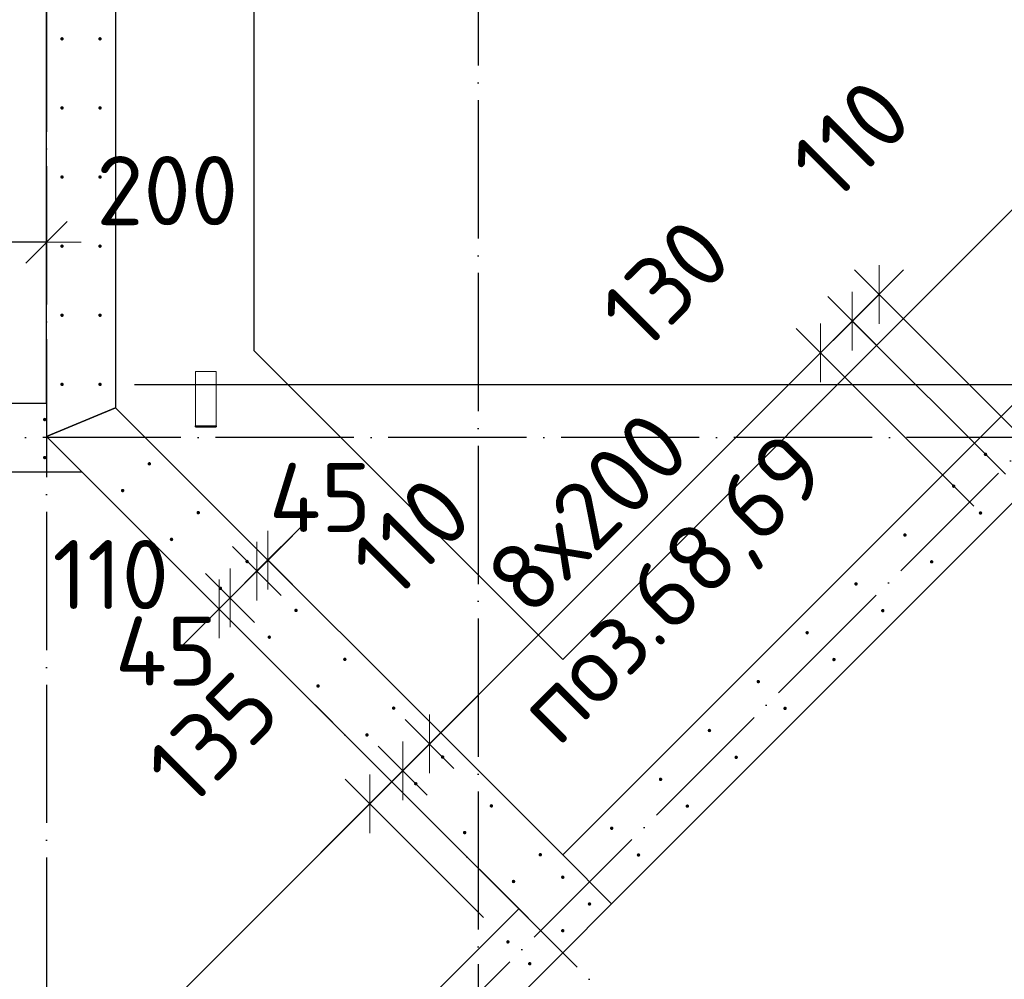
# Model space of a CAD drawing. Header units: millimetres. Extents: x 76517 to 124446, y -73423 to -21861.
# Tile 58 of 117: x 93823 to 96672, y -49768 to -46991. Entities that reach past the tile are written whole.
import ezdxf

# ---------------------------------------------------------------- set-up
doc = ezdxf.new("R2010")
doc.units = ezdxf.units.MM
doc.header["$PDMODE"] = 65
for name, pattern in [('______11', [500, 400, -50, 0, -50]), ('______2', [270, 200, -70]), ('______5', [1100, 800, -100, 100, -100])]:
    doc.linetypes.add(name, pattern=pattern)
for name, color, linetype, lineweight in [('Standard', 7, 'Continuous', 25), ('Арм.стержн. Выпуски', 180, 'Continuous', 35), ('Размерная линия_ общее_1', 7, 'Continuous', 13), ('Стальная конструкция_ общее', 7, 'Continuous', 25), ('Стена_ общее', 7, 'Continuous', 35), ('Фундамент_ общее', 7, 'Continuous', 35)]:
    doc.layers.add(name, color=color, linetype=linetype, lineweight=lineweight)
doc.layers.add('Осевая линия_ общее', color=7, linetype='______5', lineweight=13, true_color=0xa0a0a0)
doc.styles.add('ISOCPEUR', font='ISOCPEUR')
doc.dimstyles.new('DIMSTYLE_10', dxfattribs={"dimtxt": 200, "dimasz": 200, "dimexe": 0, "dimexo": 0, "dimgap": 100, "dimtad": 2, "dimdec": 0, "dimrnd": 5, "dimzin": 12, "dimdsep": 46, "dimtxsty": 'ISOCPEUR', "dimblk1": 'ALL_ML_STRICH', "dimblk2": 'ALL_ML_STRICH', "dimsah": 1, "dimcen": 0, "dimclrd": 7, "dimclre": 256, "dimclrt": 7, "dimadec": 0, "dimazin": 0, "dimtfac": 1, "dimtdec": 0, "dimtix": 1, "dimtmove": 2, "dimatfit": 3, "dimfxl": 0, "dimtvp": 1.2, "dimtzin": 0, "dimlwd": 0, "dimlwe": -3, "dimarcsym": 0})
doc.dimstyles.new('DIMSTYLE_16', dxfattribs={"dimtxt": 200, "dimasz": 200, "dimexe": 0, "dimexo": 0, "dimgap": 100, "dimtad": 2, "dimdec": 0, "dimrnd": 5, "dimzin": 12, "dimdsep": 46, "dimtxsty": 'ISOCPEUR', "dimblk1": 'ALL_ML_STRICH', "dimblk2": 'ALL_ML_STRICH', "dimsah": 1, "dimcen": 0, "dimclrd": 7, "dimclre": 256, "dimclrt": 7, "dimadec": 0, "dimazin": 0, "dimtfac": 1, "dimtdec": 0, "dimtix": 1, "dimtmove": 2, "dimatfit": 3, "dimfxl": 0, "dimtzin": 0, "dimlwd": 0, "dimlwe": -3, "dimarcsym": 0})
doc.dimstyles.new('DIMSTYLE_21', dxfattribs={"dimtxt": 200, "dimasz": 200, "dimexe": 0, "dimexo": 0, "dimgap": 100, "dimtad": 2, "dimdec": 0, "dimrnd": 5, "dimzin": 12, "dimdsep": 46, "dimtxsty": 'ISOCPEUR', "dimblk1": 'ALL_ML_STRICH', "dimblk2": 'ALL_ML_STRICH', "dimsah": 1, "dimcen": 0, "dimsd1": 1, "dimsd2": 1, "dimclrd": 7, "dimclre": 256, "dimclrt": 7, "dimadec": 0, "dimazin": 0, "dimtfac": 1, "dimtdec": 0, "dimtix": 1, "dimtmove": 2, "dimatfit": 3, "dimfxl": 0, "dimtvp": 1.2, "dimtzin": 0, "dimlwd": 0, "dimlwe": -3, "dimarcsym": 0})
doc.dimstyles.new('DIMSTYLE_6', dxfattribs={"dimtxt": 200, "dimasz": 200, "dimexe": 0, "dimexo": 0, "dimgap": 100, "dimtad": 2, "dimdec": 0, "dimrnd": 1, "dimzin": 12, "dimdsep": 46, "dimtxsty": 'ISOCPEUR', "dimblk1": 'ALL_ML_STRICH', "dimblk2": 'ALL_ML_STRICH', "dimsah": 1, "dimcen": 0, "dimclrd": 7, "dimclre": 256, "dimclrt": 7, "dimadec": 0, "dimazin": 0, "dimtfac": 1, "dimtdec": 0, "dimtix": 1, "dimtmove": 2, "dimatfit": 3, "dimfxl": 0, "dimtvp": 1.2, "dimtzin": 0, "dimlwd": 0, "dimlwe": -3, "dimarcsym": 0})

# ---------------------------------------------------------------- blocks, each defined once
blk = doc.blocks.new('ALL_ML_STRICH')
at = {"color": 0, "linetype": 'ByBlock', "lineweight": -2}
for p, q in [((0, -0.5), (0, 0.5)), ((-0.3, -0.3), (0.3, 0.3)), ((-1, 0), (0.5, 0))]:
    blk.add_line(p, q, dxfattribs=at)
blk = doc.blocks.new('*D38')
at = {"layer": 'DEFPOINTS', "color": 7, "linetype": 'Continuous', "lineweight": 13, "transparency": 33554687}
for p in [(93900, -47634.8), (93900, -47967.8), (93700, -48145)]:
    blk.add_point(p, dxfattribs=at)
at = {"layer": 'Размерная линия_ общее_1', "color": 253, "linetype": 'Continuous', "lineweight": -2, "true_color": 0xa0a0a0, "transparency": 33554687}
for p, q in [((93700, -48045), (93700, -47634.8)), ((93900, -47634.8), (93900, -47634.8))]:
    blk.add_line(p, q, dxfattribs=at)
at = {"layer": 'Размерная линия_ общее_1', "color": 7, "linetype": 'Continuous', "lineweight": -2, "transparency": 33554687}
blk.add_line((93900, -47634.8), (93700, -47634.8), dxfattribs=at)
at = {"layer": 'Размерная линия_ общее_1', "color": 7, "linetype": 'Continuous', "lineweight": 13, "transparency": 33554687, "xscale": 200, "yscale": 200, "zscale": 200}
for p, rotation in [((93700, -47634.8), 180), ((93900, -47634.8), 360)]:
    blk.add_blockref('ALL_ML_STRICH', p, dxfattribs=dict(at, rotation=rotation))
at = {"layer": 'Размерная линия_ общее_1', "color": 7, "linetype": 'Continuous', "lineweight": 13, "transparency": 33554687, "insert": (94249.5, -47485.3), "char_height": 200, "width": 600, "attachment_point": 5, "style": 'ISOCPEUR'}
blk.add_mtext('\\A1;{200}', dxfattribs=at)
blk = doc.blocks.new('СЛОЖНЫЙ_ОБЪЕКТ_0')
at = {"layer": 'Осевая линия_ общее', "color": 253, "linetype": '______11', "lineweight": -3, "true_color": 0xa0a0a0, "transparency": 33554687}
for p, q in [((84349.3, -60608.6), (98753.1, -46204.8)), ((100386.5, -54683), (94623.6, -48920.1))]:
    blk.add_line(p, q, dxfattribs=at)
blk = doc.blocks.new('*D177')
at = {"layer": 'DEFPOINTS', "color": 7, "linetype": 'Continuous', "lineweight": 13, "transparency": 33554687}
for p in [(94447.5, -48524.8), (94541, -48554.6), (94561, -48574.7)]:
    blk.add_point(p, dxfattribs=at)
at = {"layer": 'Размерная линия_ общее_1', "color": 7, "linetype": 'Continuous', "lineweight": -2, "transparency": 33554687}
blk.add_line((94541, -48554.6), (94509.1, -48586.4), dxfattribs=at)
at = {"layer": 'Размерная линия_ общее_1', "color": 253, "linetype": 'Continuous', "lineweight": -2, "true_color": 0xa0a0a0, "transparency": 33554687}
for p, q in [((94541, -48554.6), (94541, -48554.6)), ((94509.1, -48586.4), (94509.1, -48586.4))]:
    blk.add_line(p, q, dxfattribs=at)
at = {"layer": 'Размерная линия_ общее_1', "color": 7, "linetype": 'Continuous', "lineweight": 13, "transparency": 33554687, "xscale": 200, "yscale": 200, "zscale": 200}
for p, rotation in [((94509.1, -48586.4), 225.0000000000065), ((94541, -48554.6), 45.00000000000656)]:
    blk.add_blockref('ALL_ML_STRICH', p, dxfattribs=dict(at, rotation=rotation))
at = {"layer": 'Размерная линия_ общее_1', "color": 7, "linetype": 'Continuous', "lineweight": 13, "transparency": 33554687, "insert": (94691.8, -48373.4), "char_height": 200, "width": 400, "attachment_point": 5, "style": 'ISOCPEUR'}
blk.add_mtext('\\A1;{45}', dxfattribs=at)
blk = doc.blocks.new('*D178')
at = {"layer": 'DEFPOINTS', "color": 7, "linetype": 'Continuous', "lineweight": 13, "transparency": 33554687}
for p in [(94447.5, -48524.8), (94509.1, -48586.4), (94369.7, -48602.6)]:
    blk.add_point(p, dxfattribs=at)
at = {"layer": 'Размерная линия_ общее_1', "color": 253, "linetype": 'Continuous', "lineweight": -2, "true_color": 0xa0a0a0, "transparency": 33554687}
for p, q in [((94509.1, -48586.4), (94509.1, -48586.4)), ((94431.4, -48664.2), (94431.4, -48664.2))]:
    blk.add_line(p, q, dxfattribs=at)
at = {"layer": 'Размерная линия_ общее_1', "color": 7, "linetype": 'Continuous', "lineweight": -2, "transparency": 33554687}
for p, q in [((94509.1, -48586.4), (94509.1, -48586.4)), ((94431.4, -48664.2), (94431.4, -48664.2))]:
    blk.add_line(p, q, dxfattribs=at)
at = {"layer": 'Размерная линия_ общее_1', "color": 7, "linetype": 'Continuous', "lineweight": 13, "transparency": 33554687, "xscale": 200, "yscale": 200, "zscale": 200}
for p, rotation in [((94509.1, -48586.4), 45.00000000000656), ((94431.4, -48664.2), 225.0000000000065)]:
    blk.add_blockref('ALL_ML_STRICH', p, dxfattribs=dict(at, rotation=rotation))
at = {"layer": 'Размерная линия_ общее_1', "color": 7, "linetype": 'Continuous', "lineweight": 13, "transparency": 33554687, "insert": (94086.1, -48596.5), "char_height": 200, "width": 600, "attachment_point": 5, "style": 'ISOCPEUR'}
blk.add_mtext('\\A1;{110}', dxfattribs=at)
blk = doc.blocks.new('*D179')
at = {"layer": 'DEFPOINTS', "color": 7, "linetype": 'Continuous', "lineweight": 13, "transparency": 33554687}
for p in [(94369.7, -48602.6), (94431.4, -48664.2), (94426.7, -48723.2)]:
    blk.add_point(p, dxfattribs=at)
at = {"layer": 'Размерная линия_ общее_1', "color": 7, "linetype": 'Continuous', "lineweight": -2, "transparency": 33554687}
blk.add_line((94431.4, -48664.2), (94399.5, -48696), dxfattribs=at)
at = {"layer": 'Размерная линия_ общее_1', "color": 253, "linetype": 'Continuous', "lineweight": -2, "true_color": 0xa0a0a0, "transparency": 33554687}
for p, q in [((94431.4, -48664.2), (94431.4, -48664.2)), ((94399.5, -48696), (94399.5, -48696))]:
    blk.add_line(p, q, dxfattribs=at)
at = {"layer": 'Размерная линия_ общее_1', "color": 7, "linetype": 'Continuous', "lineweight": 13, "transparency": 33554687, "xscale": 200, "yscale": 200, "zscale": 200}
for p, rotation in [((94399.5, -48696), 225.0000000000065), ((94431.4, -48664.2), 45.00000000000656)]:
    blk.add_blockref('ALL_ML_STRICH', p, dxfattribs=dict(at, rotation=rotation))
at = {"layer": 'Размерная линия_ общее_1', "color": 7, "linetype": 'Continuous', "lineweight": 13, "transparency": 33554687, "insert": (94246.3, -48817.9), "char_height": 200, "width": 400, "attachment_point": 5, "style": 'ISOCPEUR'}
blk.add_mtext('\\A1;{45}', dxfattribs=at)
blk = doc.blocks.new('*D356')
at = {"layer": 'DEFPOINTS', "color": 7, "linetype": 'Continuous', "lineweight": 13, "transparency": 33554687}
for p in [(94055, -46046), (94055, -48046), (97244.3, -48046)]:
    blk.add_point(p, dxfattribs=at)
at = {"layer": 'Размерная линия_ общее_1', "color": 253, "linetype": 'Continuous', "lineweight": -2, "true_color": 0xa0a0a0, "transparency": 33554687}
for p, q in [((94155, -46046), (97244.3, -46046)), ((94155, -48046), (97244.3, -48046))]:
    blk.add_line(p, q, dxfattribs=at)
at = {"layer": 'Размерная линия_ общее_1', "color": 7, "linetype": 'Continuous', "lineweight": -2, "transparency": 33554687}
blk.add_line((97244.3, -48046), (97244.3, -46046), dxfattribs=at)
at = {"layer": 'Размерная линия_ общее_1', "color": 7, "linetype": 'Continuous', "lineweight": 13, "transparency": 33554687, "xscale": 200, "yscale": 200, "zscale": 200}
for p, rotation in [((97244.3, -46046), 90), ((97244.3, -48046), 270)]:
    blk.add_blockref('ALL_ML_STRICH', p, dxfattribs=dict(at, rotation=rotation))
at = {"layer": 'Размерная линия_ общее_1', "color": 7, "linetype": 'Continuous', "lineweight": 13, "transparency": 33554687, "insert": (96994.3, -47786), "char_height": 200, "width": 10, "attachment_point": 1, "rotation": 90, "line_spacing_factor": 0.60241, "style": 'ISOCPEUR'}
blk.add_mtext('10х200=2000', dxfattribs=at)
blk = doc.blocks.new('*D435')
at = {"layer": 'DEFPOINTS', "color": 7, "linetype": 'Continuous', "lineweight": 13, "transparency": 33554687}
for p in [(95235.6, -49659.4), (91017.4, -53077.9), (91417.2, -53477.8)]:
    blk.add_point(p, dxfattribs=at)
at = {"layer": 'Размерная линия_ общее_1', "color": 7, "linetype": 'Continuous', "lineweight": -2, "transparency": 33554687}
blk.add_line((91017.4, -53077.9), (94835.7, -49259.5), dxfattribs=at)
at = {"layer": 'Размерная линия_ общее_1', "color": 253, "linetype": 'Continuous', "lineweight": -2, "true_color": 0xa0a0a0, "transparency": 33554687}
for p, q in [((95164.9, -49588.7), (94835.7, -49259.5)), ((91346.5, -53407), (91017.4, -53077.9))]:
    blk.add_line(p, q, dxfattribs=at)
at = {"layer": 'Размерная линия_ общее_1', "color": 7, "linetype": 'Continuous', "lineweight": 13, "transparency": 33554687, "xscale": 200, "yscale": 200, "zscale": 200}
for p, rotation in [((94835.7, -49259.5), 45.0000000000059), ((91017.4, -53077.9), 225.0000000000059)]:
    blk.add_blockref('ALL_ML_STRICH', p, dxfattribs=dict(at, rotation=rotation))
at = {"layer": 'Размерная линия_ общее_1', "color": 7, "linetype": 'Continuous', "lineweight": 13, "transparency": 33554687, "insert": (92205.3, -51536.4), "char_height": 200, "width": 10, "attachment_point": 1, "rotation": 45, "line_spacing_factor": 0.60241, "style": 'ISOCPEUR'}
blk.add_mtext('27х200=5400', dxfattribs=at)
blk = doc.blocks.new('*D436')
at = {"layer": 'DEFPOINTS', "color": 7, "linetype": 'Continuous', "lineweight": 13, "transparency": 33554687}
for p in [(94969, -49201.9), (94835.7, -49259.5), (95235.6, -49659.4)]:
    blk.add_point(p, dxfattribs=at)
at = {"layer": 'Размерная линия_ общее_1', "color": 7, "linetype": 'Continuous', "lineweight": -2, "transparency": 33554687}
blk.add_line((94835.7, -49259.5), (94931.2, -49164), dxfattribs=at)
at = {"layer": 'Размерная линия_ общее_1', "color": 253, "linetype": 'Continuous', "lineweight": -2, "true_color": 0xa0a0a0, "transparency": 33554687}
for p, q in [((94931.2, -49164), (94931.2, -49164)), ((95164.9, -49588.7), (94835.7, -49259.5))]:
    blk.add_line(p, q, dxfattribs=at)
at = {"layer": 'Размерная линия_ общее_1', "color": 7, "linetype": 'Continuous', "lineweight": 13, "transparency": 33554687, "xscale": 200, "yscale": 200, "zscale": 200}
for p, rotation in [((94835.7, -49259.5), 225.0000000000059), ((94931.2, -49164), 45.0000000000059)]:
    blk.add_blockref('ALL_ML_STRICH', p, dxfattribs=dict(at, rotation=rotation))
at = {"layer": 'Размерная линия_ общее_1', "color": 7, "linetype": 'Continuous', "lineweight": 13, "transparency": 33554687, "insert": (94380.9, -49070.5), "char_height": 200, "width": 600, "attachment_point": 5, "rotation": 45, "style": 'ISOCPEUR'}
blk.add_mtext('\\A1;{135}', dxfattribs=at)
blk = doc.blocks.new('*D437')
at = {"layer": 'DEFPOINTS', "color": 7, "linetype": 'Continuous', "lineweight": 13, "transparency": 33554687}
for p in [(95046.5, -49124.4), (94931.2, -49164), (94969, -49201.9)]:
    blk.add_point(p, dxfattribs=at)
at = {"layer": 'Размерная линия_ общее_1', "color": 7, "linetype": 'Continuous', "lineweight": -2, "transparency": 33554687}
blk.add_line((94931.2, -49164), (95008.7, -49086.6), dxfattribs=at)
at = {"layer": 'Размерная линия_ общее_1', "color": 253, "linetype": 'Continuous', "lineweight": -2, "true_color": 0xa0a0a0, "transparency": 33554687}
for p, q in [((95008.7, -49086.6), (95008.7, -49086.6)), ((94931.2, -49164), (94931.2, -49164))]:
    blk.add_line(p, q, dxfattribs=at)
at = {"layer": 'Размерная линия_ общее_1', "color": 7, "linetype": 'Continuous', "lineweight": 13, "transparency": 33554687, "xscale": 200, "yscale": 200, "zscale": 200}
for p, rotation in [((94931.2, -49164), 225.0000000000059), ((95008.7, -49086.6), 45.0000000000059)]:
    blk.add_blockref('ALL_ML_STRICH', p, dxfattribs=dict(at, rotation=rotation))
at = {"layer": 'Размерная линия_ общее_1', "color": 7, "linetype": 'Continuous', "lineweight": 13, "transparency": 33554687, "insert": (94955.5, -48486.9), "char_height": 200, "width": 600, "attachment_point": 5, "rotation": 45, "style": 'ISOCPEUR'}
blk.add_mtext('\\A1;{110}', dxfattribs=at)
blk = doc.blocks.new('*D438')
at = {"layer": 'DEFPOINTS', "color": 7, "linetype": 'Continuous', "lineweight": 13, "transparency": 33554687}
for p in [(96654.5, -48469), (95008.7, -49086.6), (95046.5, -49124.4)]:
    blk.add_point(p, dxfattribs=at)
at = {"layer": 'Размерная линия_ общее_1', "color": 7, "linetype": 'Continuous', "lineweight": -2, "transparency": 33554687}
blk.add_line((95008.7, -49086.6), (96140.4, -47954.9), dxfattribs=at)
at = {"layer": 'Размерная линия_ общее_1', "color": 253, "linetype": 'Continuous', "lineweight": -2, "true_color": 0xa0a0a0, "transparency": 33554687}
for p, q in [((96583.8, -48398.3), (96140.4, -47954.9)), ((95008.7, -49086.6), (95008.7, -49086.6))]:
    blk.add_line(p, q, dxfattribs=at)
at = {"layer": 'Размерная линия_ общее_1', "color": 7, "linetype": 'Continuous', "lineweight": 13, "transparency": 33554687, "xscale": 200, "yscale": 200, "zscale": 200}
for p, rotation in [((96140.4, -47954.9), 45.0000000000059), ((95008.7, -49086.6), 225.0000000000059)]:
    blk.add_blockref('ALL_ML_STRICH', p, dxfattribs=dict(at, rotation=rotation))
at = {"layer": 'Размерная линия_ общее_1', "color": 7, "linetype": 'Continuous', "lineweight": 13, "transparency": 33554687, "insert": (95157.3, -48584.4), "char_height": 200, "width": 10, "attachment_point": 1, "rotation": 45, "line_spacing_factor": 0.60241, "style": 'ISOCPEUR'}
blk.add_mtext('8х200', dxfattribs=at)
blk = doc.blocks.new('*D439')
at = {"layer": 'DEFPOINTS', "color": 7, "linetype": 'Continuous', "lineweight": 13, "transparency": 33554687}
for p in [(96140.4, -47954.9), (96746.4, -48377), (96654.5, -48469)]:
    blk.add_point(p, dxfattribs=at)
at = {"layer": 'Размерная линия_ общее_1', "color": 7, "linetype": 'Continuous', "lineweight": -2, "transparency": 33554687}
blk.add_line((96140.4, -47954.9), (96232.3, -47862.9), dxfattribs=at)
at = {"layer": 'Размерная линия_ общее_1', "color": 253, "linetype": 'Continuous', "lineweight": -2, "true_color": 0xa0a0a0, "transparency": 33554687}
for p, q in [((96675.7, -48306.3), (96232.3, -47862.9)), ((96583.8, -48398.3), (96140.4, -47954.9))]:
    blk.add_line(p, q, dxfattribs=at)
at = {"layer": 'Размерная линия_ общее_1', "color": 7, "linetype": 'Continuous', "lineweight": 13, "transparency": 33554687, "xscale": 200, "yscale": 200, "zscale": 200}
for p, rotation in [((96232.3, -47862.9), 45.0000000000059), ((96140.4, -47954.9), 225.0000000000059)]:
    blk.add_blockref('ALL_ML_STRICH', p, dxfattribs=dict(at, rotation=rotation))
at = {"layer": 'Размерная линия_ общее_1', "color": 7, "linetype": 'Continuous', "lineweight": 13, "transparency": 33554687, "insert": (95692.1, -47754.1), "char_height": 200, "width": 600, "attachment_point": 5, "rotation": 45, "style": 'ISOCPEUR'}
blk.add_mtext('\\A1;{130}', dxfattribs=at)
blk = doc.blocks.new('*D440')
at = {"layer": 'DEFPOINTS', "color": 7, "linetype": 'Continuous', "lineweight": 13, "transparency": 33554687}
for p in [(96232.3, -47862.9), (96823.9, -48299.6), (96746.4, -48377)]:
    blk.add_point(p, dxfattribs=at)
at = {"layer": 'Размерная линия_ общее_1', "color": 7, "linetype": 'Continuous', "lineweight": -2, "transparency": 33554687}
blk.add_line((96232.3, -47862.9), (96309.8, -47785.5), dxfattribs=at)
at = {"layer": 'Размерная линия_ общее_1', "color": 253, "linetype": 'Continuous', "lineweight": -2, "true_color": 0xa0a0a0, "transparency": 33554687}
for p, q in [((96753.2, -48228.9), (96309.8, -47785.5)), ((96675.7, -48306.3), (96232.3, -47862.9))]:
    blk.add_line(p, q, dxfattribs=at)
at = {"layer": 'Размерная линия_ общее_1', "color": 7, "linetype": 'Continuous', "lineweight": 13, "transparency": 33554687, "xscale": 200, "yscale": 200, "zscale": 200}
for p, rotation in [((96232.3, -47862.9), 225.0000000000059), ((96309.8, -47785.5), 45.0000000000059)]:
    blk.add_blockref('ALL_ML_STRICH', p, dxfattribs=dict(at, rotation=rotation))
at = {"layer": 'Размерная линия_ общее_1', "color": 7, "linetype": 'Continuous', "lineweight": 13, "transparency": 33554687, "insert": (96228.3, -47336.3), "char_height": 200, "width": 600, "attachment_point": 5, "rotation": 45, "style": 'ISOCPEUR'}
blk.add_mtext('\\A1;{110}', dxfattribs=at)

msp = doc.modelspace()

# ---------------------------------------------------------------- hatches: boundary and pattern name
at = {"layer": 'Арм.стержн. Выпуски', "linetype": 'Continuous', "lineweight": 35, "transparency": 33554687}
for points in [[(93950, -47046), (93949.6, -47044.1), (93948.5, -47042.5), (93946.9, -47041.4), (93945, -47041), (93943.1, -47041.4), (93941.5, -47042.5), (93940.4, -47044.1), (93940, -47046), (93940.4, -47047.9), (93941.5, -47049.5), (93943.1, -47050.6), (93945, -47051), (93946.9, -47050.6), (93948.5, -47049.5), (93949.6, -47047.9)], [(94060, -47046), (94059.6, -47044.1), (94058.5, -47042.5), (94056.9, -47041.4), (94055, -47041), (94053.1, -47041.4), (94051.5, -47042.5), (94050.4, -47044.1), (94050, -47046), (94050.4, -47047.9), (94051.5, -47049.5), (94053.1, -47050.6), (94055, -47051), (94056.9, -47050.6), (94058.5, -47049.5), (94059.6, -47047.9)], [(93950, -47246), (93949.6, -47244.1), (93948.5, -47242.5), (93946.9, -47241.4), (93945, -47241), (93943.1, -47241.4), (93941.5, -47242.5), (93940.4, -47244.1), (93940, -47246), (93940.4, -47247.9), (93941.5, -47249.5), (93943.1, -47250.6), (93945, -47251), (93946.9, -47250.6), (93948.5, -47249.5), (93949.6, -47247.9)], [(94060, -47246), (94059.6, -47244.1), (94058.5, -47242.5), (94056.9, -47241.4), (94055, -47241), (94053.1, -47241.4), (94051.5, -47242.5), (94050.4, -47244.1), (94050, -47246), (94050.4, -47247.9), (94051.5, -47249.5), (94053.1, -47250.6), (94055, -47251), (94056.9, -47250.6), (94058.5, -47249.5), (94059.6, -47247.9)], [(93950, -47446), (93949.6, -47444.1), (93948.5, -47442.5), (93946.9, -47441.4), (93945, -47441), (93943.1, -47441.4), (93941.5, -47442.5), (93940.4, -47444.1), (93940, -47446), (93940.4, -47447.9), (93941.5, -47449.5), (93943.1, -47450.6), (93945, -47451), (93946.9, -47450.6), (93948.5, -47449.5), (93949.6, -47447.9)], [(94060, -47446), (94059.6, -47444.1), (94058.5, -47442.5), (94056.9, -47441.4), (94055, -47441), (94053.1, -47441.4), (94051.5, -47442.5), (94050.4, -47444.1), (94050, -47446), (94050.4, -47447.9), (94051.5, -47449.5), (94053.1, -47450.6), (94055, -47451), (94056.9, -47450.6), (94058.5, -47449.5), (94059.6, -47447.9)], [(93950, -47646), (93949.6, -47644.1), (93948.5, -47642.5), (93946.9, -47641.4), (93945, -47641), (93943.1, -47641.4), (93941.5, -47642.5), (93940.4, -47644.1), (93940, -47646), (93940.4, -47647.9), (93941.5, -47649.5), (93943.1, -47650.6), (93945, -47651), (93946.9, -47650.6), (93948.5, -47649.5), (93949.6, -47647.9)], [(94060, -47646), (94059.6, -47644.1), (94058.5, -47642.5), (94056.9, -47641.4), (94055, -47641), (94053.1, -47641.4), (94051.5, -47642.5), (94050.4, -47644.1), (94050, -47646), (94050.4, -47647.9), (94051.5, -47649.5), (94053.1, -47650.6), (94055, -47651), (94056.9, -47650.6), (94058.5, -47649.5), (94059.6, -47647.9)], [(93950, -47846), (93949.6, -47844.1), (93948.5, -47842.5), (93946.9, -47841.4), (93945, -47841), (93943.1, -47841.4), (93941.5, -47842.5), (93940.4, -47844.1), (93940, -47846), (93940.4, -47847.9), (93941.5, -47849.5), (93943.1, -47850.6), (93945, -47851), (93946.9, -47850.6), (93948.5, -47849.5), (93949.6, -47847.9)], [(94060, -47846), (94059.6, -47844.1), (94058.5, -47842.5), (94056.9, -47841.4), (94055, -47841), (94053.1, -47841.4), (94051.5, -47842.5), (94050.4, -47844.1), (94050, -47846), (94050.4, -47847.9), (94051.5, -47849.5), (94053.1, -47850.6), (94055, -47851), (94056.9, -47850.6), (94058.5, -47849.5), (94059.6, -47847.9)], [(93950, -48046), (93949.6, -48044.1), (93948.5, -48042.5), (93946.9, -48041.4), (93945, -48041), (93943.1, -48041.4), (93941.5, -48042.5), (93940.4, -48044.1), (93940, -48046), (93940.4, -48047.9), (93941.5, -48049.5), (93943.1, -48050.6), (93945, -48051), (93946.9, -48050.6), (93948.5, -48049.5), (93949.6, -48047.9)], [(94060, -48046), (94059.6, -48044.1), (94058.5, -48042.5), (94056.9, -48041.4), (94055, -48041), (94053.1, -48041.4), (94051.5, -48042.5), (94050.4, -48044.1), (94050, -48046), (94050.4, -48047.9), (94051.5, -48049.5), (94053.1, -48050.6), (94055, -48051), (94056.9, -48050.6), (94058.5, -48049.5), (94059.6, -48047.9)], [(93900, -48147.8), (93899.6, -48145.9), (93898.5, -48144.2), (93896.9, -48143.2), (93895, -48142.8), (93893.1, -48143.2), (93891.5, -48144.2), (93890.4, -48145.9), (93890, -48147.8), (93890.4, -48149.7), (93891.5, -48151.3), (93893.1, -48152.4), (93895, -48152.8), (93896.9, -48152.4), (93898.5, -48151.3), (93899.6, -48149.7)], [(96623, -48248.6), (96622.7, -48246.7), (96621.6, -48245.1), (96620, -48244), (96618, -48243.6), (96616.1, -48244), (96614.5, -48245.1), (96613.4, -48246.7), (96613, -48248.6), (96613.4, -48250.5), (96614.5, -48252.1), (96616.1, -48253.2), (96618, -48253.6), (96620, -48253.2), (96621.6, -48252.1), (96622.7, -48250.5)], [(93900, -48257.8), (93899.6, -48255.9), (93898.5, -48254.2), (93896.9, -48253.2), (93895, -48252.8), (93893.1, -48253.2), (93891.5, -48254.2), (93890.4, -48255.9), (93890, -48257.8), (93890.4, -48259.7), (93891.5, -48261.3), (93893.1, -48262.4), (93895, -48262.8), (93896.9, -48262.4), (93898.5, -48261.3), (93899.6, -48259.7)], [(94202.9, -48275.9), (94202.6, -48274), (94201.5, -48272.4), (94199.9, -48271.3), (94197.9, -48270.9), (94196, -48271.3), (94194.4, -48272.4), (94193.3, -48274), (94192.9, -48275.9), (94193.3, -48277.8), (94194.4, -48279.4), (94196, -48280.5), (94197.9, -48280.9), (94199.9, -48280.5), (94201.5, -48279.4), (94202.6, -48277.8)], [(94125.5, -48353.3), (94125.1, -48351.4), (94124, -48349.8), (94122.4, -48348.7), (94120.5, -48348.3), (94118.6, -48348.7), (94117, -48349.8), (94115.9, -48351.4), (94115.5, -48353.3), (94115.9, -48355.3), (94117, -48356.9), (94118.6, -48358), (94120.5, -48358.3), (94122.4, -48358), (94124, -48356.9), (94125.1, -48355.3)], [(96531.1, -48340.6), (96530.7, -48338.7), (96529.6, -48337.1), (96528, -48336), (96526.1, -48335.6), (96524.2, -48336), (96522.5, -48337.1), (96521.5, -48338.7), (96521.1, -48340.6), (96521.5, -48342.5), (96522.5, -48344.2), (96524.2, -48345.2), (96526.1, -48345.6), (96528, -48345.2), (96529.6, -48344.2), (96530.7, -48342.5)], [(94344.4, -48417.3), (94344, -48415.4), (94342.9, -48413.8), (94341.3, -48412.7), (94339.4, -48412.3), (94337.5, -48412.7), (94335.8, -48413.8), (94334.8, -48415.4), (94334.4, -48417.3), (94334.8, -48419.2), (94335.8, -48420.9), (94337.5, -48421.9), (94339.4, -48422.3), (94341.3, -48421.9), (94342.9, -48420.9), (94344, -48419.2)], [(96608.5, -48418.1), (96608.1, -48416.2), (96607.1, -48414.5), (96605.4, -48413.5), (96603.5, -48413.1), (96601.6, -48413.5), (96600, -48414.5), (96598.9, -48416.2), (96598.5, -48418.1), (96598.9, -48420), (96600, -48421.6), (96601.6, -48422.7), (96603.5, -48423.1), (96605.4, -48422.7), (96607.1, -48421.6), (96608.1, -48420)], [(96389.7, -48482), (96389.3, -48480.1), (96388.2, -48478.5), (96386.6, -48477.4), (96384.7, -48477), (96382.7, -48477.4), (96381.1, -48478.5), (96380, -48480.1), (96379.7, -48482), (96380, -48484), (96381.1, -48485.6), (96382.7, -48486.7), (96384.7, -48487), (96386.6, -48486.7), (96388.2, -48485.6), (96389.3, -48484)], [(94266.9, -48494.8), (94266.5, -48492.9), (94265.5, -48491.2), (94263.8, -48490.1), (94261.9, -48489.8), (94260, -48490.1), (94258.4, -48491.2), (94257.3, -48492.9), (94256.9, -48494.8), (94257.3, -48496.7), (94258.4, -48498.3), (94260, -48499.4), (94261.9, -48499.8), (94263.8, -48499.4), (94265.5, -48498.3), (94266.5, -48496.7)], [(94485.8, -48558.7), (94485.4, -48556.8), (94484.3, -48555.2), (94482.7, -48554.1), (94480.8, -48553.7), (94478.9, -48554.1), (94477.3, -48555.2), (94476.2, -48556.8), (94475.8, -48558.7), (94476.2, -48560.7), (94477.3, -48562.3), (94478.9, -48563.4), (94480.8, -48563.7), (94482.7, -48563.4), (94484.3, -48562.3), (94485.4, -48560.7)], [(96467.1, -48559.5), (96466.7, -48557.6), (96465.6, -48556), (96464, -48554.9), (96462.1, -48554.5), (96460.2, -48554.9), (96458.6, -48556), (96457.5, -48557.6), (96457.1, -48559.5), (96457.5, -48561.4), (96458.6, -48563), (96460.2, -48564.1), (96462.1, -48564.5), (96464, -48564.1), (96465.6, -48563), (96466.7, -48561.4)], [(96248.2, -48623.5), (96247.9, -48621.5), (96246.8, -48619.9), (96245.1, -48618.8), (96243.2, -48618.5), (96241.3, -48618.8), (96239.7, -48619.9), (96238.6, -48621.5), (96238.2, -48623.5), (96238.6, -48625.4), (96239.7, -48627), (96241.3, -48628.1), (96243.2, -48628.5), (96245.1, -48628.1), (96246.8, -48627), (96247.9, -48625.4)], [(94408.3, -48636.2), (94408, -48634.3), (94406.9, -48632.7), (94405.3, -48631.6), (94403.3, -48631.2), (94401.4, -48631.6), (94399.8, -48632.7), (94398.7, -48634.3), (94398.3, -48636.2), (94398.7, -48638.1), (94399.8, -48639.7), (94401.4, -48640.8), (94403.3, -48641.2), (94405.3, -48640.8), (94406.9, -48639.7), (94408, -48638.1)], [(94627.2, -48700.2), (94626.8, -48698.2), (94625.7, -48696.6), (94624.1, -48695.5), (94622.2, -48695.2), (94620.3, -48695.5), (94618.7, -48696.6), (94617.6, -48698.2), (94617.2, -48700.2), (94617.6, -48702.1), (94618.7, -48703.7), (94620.3, -48704.8), (94622.2, -48705.2), (94624.1, -48704.8), (94625.7, -48703.7), (94626.8, -48702.1)], [(96325.7, -48700.9), (96325.3, -48699), (96324.2, -48697.4), (96322.6, -48696.3), (96320.7, -48695.9), (96318.8, -48696.3), (96317.2, -48697.4), (96316.1, -48699), (96315.7, -48700.9), (96316.1, -48702.8), (96317.2, -48704.4), (96318.8, -48705.5), (96320.7, -48705.9), (96322.6, -48705.5), (96324.2, -48704.4), (96325.3, -48702.8)], [(96106.8, -48764.9), (96106.4, -48763), (96105.4, -48761.3), (96103.7, -48760.3), (96101.8, -48759.9), (96099.9, -48760.3), (96098.3, -48761.3), (96097.2, -48763), (96096.8, -48764.9), (96097.2, -48766.8), (96098.3, -48768.4), (96099.9, -48769.5), (96101.8, -48769.9), (96103.7, -48769.5), (96105.4, -48768.4), (96106.4, -48766.8)], [(94549.8, -48777.6), (94549.4, -48775.7), (94548.3, -48774.1), (94546.7, -48773), (94544.8, -48772.6), (94542.8, -48773), (94541.2, -48774.1), (94540.1, -48775.7), (94539.8, -48777.6), (94540.1, -48779.5), (94541.2, -48781.1), (94542.8, -48782.2), (94544.8, -48782.6), (94546.7, -48782.2), (94548.3, -48781.1), (94549.4, -48779.5)], [(94768.6, -48841.6), (94768.3, -48839.7), (94767.2, -48838), (94765.5, -48837), (94763.6, -48836.6), (94761.7, -48837), (94760.1, -48838), (94759, -48839.7), (94758.6, -48841.6), (94759, -48843.5), (94760.1, -48845.1), (94761.7, -48846.2), (94763.6, -48846.6), (94765.5, -48846.2), (94767.2, -48845.1), (94768.3, -48843.5)], [(96184.3, -48842.3), (96183.9, -48840.4), (96182.8, -48838.8), (96181.2, -48837.7), (96179.3, -48837.3), (96177.4, -48837.7), (96175.7, -48838.8), (96174.6, -48840.4), (96174.3, -48842.3), (96174.6, -48844.2), (96175.7, -48845.9), (96177.4, -48847), (96179.3, -48847.3), (96181.2, -48847), (96182.8, -48845.9), (96183.9, -48844.2)], [(95965.4, -48906.3), (95965, -48904.4), (95963.9, -48902.8), (95962.3, -48901.7), (95960.4, -48901.3), (95958.5, -48901.7), (95956.9, -48902.8), (95955.8, -48904.4), (95955.4, -48906.3), (95955.8, -48908.2), (95956.9, -48909.8), (95958.5, -48910.9), (95960.4, -48911.3), (95962.3, -48910.9), (95963.9, -48909.8), (95965, -48908.2)], [(94691.2, -48919), (94690.8, -48917.1), (94689.7, -48915.5), (94688.1, -48914.4), (94686.2, -48914), (94684.3, -48914.4), (94682.6, -48915.5), (94681.6, -48917.1), (94681.2, -48919), (94681.6, -48920.9), (94682.6, -48922.6), (94684.3, -48923.7), (94686.2, -48924), (94688.1, -48923.7), (94689.7, -48922.6), (94690.8, -48920.9)], [(94910.1, -48983), (94909.7, -48981.1), (94908.6, -48979.5), (94907, -48978.4), (94905.1, -48978), (94903.1, -48978.4), (94901.5, -48979.5), (94900.4, -48981.1), (94900.1, -48983), (94900.4, -48984.9), (94901.5, -48986.5), (94903.1, -48987.6), (94905.1, -48988), (94907, -48987.6), (94908.6, -48986.5), (94909.7, -48984.9)], [(96042.8, -48983.8), (96042.5, -48981.8), (96041.4, -48980.2), (96039.8, -48979.1), (96037.8, -48978.8), (96035.9, -48979.1), (96034.3, -48980.2), (96033.2, -48981.8), (96032.8, -48983.8), (96033.2, -48985.7), (96034.3, -48987.3), (96035.9, -48988.4), (96037.8, -48988.8), (96039.8, -48988.4), (96041.4, -48987.3), (96042.5, -48985.7)], [(95824, -49047.7), (95823.6, -49045.8), (95822.5, -49044.2), (95820.9, -49043.1), (95819, -49042.7), (95817.1, -49043.1), (95815.4, -49044.2), (95814.4, -49045.8), (95814, -49047.7), (95814.4, -49049.6), (95815.4, -49051.3), (95817.1, -49052.3), (95819, -49052.7), (95820.9, -49052.3), (95822.5, -49051.3), (95823.6, -49049.6)], [(94832.6, -49060.5), (94832.2, -49058.5), (94831.1, -49056.9), (94829.5, -49055.8), (94827.6, -49055.5), (94825.7, -49055.8), (94824.1, -49056.9), (94823, -49058.5), (94822.6, -49060.5), (94823, -49062.4), (94824.1, -49064), (94825.7, -49065.1), (94827.6, -49065.5), (94829.5, -49065.1), (94831.1, -49064), (94832.2, -49062.4)], [(95051.5, -49124.4), (95051.1, -49122.5), (95050, -49120.9), (95048.4, -49119.8), (95046.5, -49119.4), (95044.6, -49119.8), (95042.9, -49120.9), (95041.9, -49122.5), (95041.5, -49124.4), (95041.9, -49126.3), (95042.9, -49128), (95044.6, -49129), (95046.5, -49129.4), (95048.4, -49129), (95050, -49128), (95051.1, -49126.3)], [(95901.4, -49125.2), (95901, -49123.3), (95900, -49121.6), (95898.3, -49120.6), (95896.4, -49120.2), (95894.5, -49120.6), (95892.9, -49121.6), (95891.8, -49123.3), (95891.4, -49125.2), (95891.8, -49127.1), (95892.9, -49128.7), (95894.5, -49129.8), (95896.4, -49130.2), (95898.3, -49129.8), (95900, -49128.7), (95901, -49127.1)], [(95682.6, -49189.1), (95682.2, -49187.2), (95681.1, -49185.6), (95679.5, -49184.5), (95677.6, -49184.1), (95675.6, -49184.5), (95674, -49185.6), (95672.9, -49187.2), (95672.6, -49189.1), (95672.9, -49191.1), (95674, -49192.7), (95675.6, -49193.8), (95677.6, -49194.1), (95679.5, -49193.8), (95681.1, -49192.7), (95682.2, -49191.1)], [(94974, -49201.9), (94973.6, -49200), (94972.6, -49198.3), (94970.9, -49197.3), (94969, -49196.9), (94967.1, -49197.3), (94965.5, -49198.3), (94964.4, -49200), (94964, -49201.9), (94964.4, -49203.8), (94965.5, -49205.4), (94967.1, -49206.5), (94969, -49206.9), (94970.9, -49206.5), (94972.6, -49205.4), (94973.6, -49203.8)], [(95192.9, -49265.8), (95192.5, -49263.9), (95191.4, -49262.3), (95189.8, -49261.2), (95187.9, -49260.8), (95186, -49261.2), (95184.4, -49262.3), (95183.3, -49263.9), (95182.9, -49265.8), (95183.3, -49267.8), (95184.4, -49269.4), (95186, -49270.5), (95187.9, -49270.8), (95189.8, -49270.5), (95191.4, -49269.4), (95192.5, -49267.8)], [(95760, -49266.6), (95759.6, -49264.7), (95758.5, -49263.1), (95756.9, -49262), (95755, -49261.6), (95753.1, -49262), (95751.5, -49263.1), (95750.4, -49264.7), (95750, -49266.6), (95750.4, -49268.5), (95751.5, -49270.1), (95753.1, -49271.2), (95755, -49271.6), (95756.9, -49271.2), (95758.5, -49270.1), (95759.6, -49268.5)], [(95541.1, -49330.6), (95540.7, -49328.7), (95539.7, -49327), (95538, -49325.9), (95536.1, -49325.6), (95534.2, -49325.9), (95532.6, -49327), (95531.5, -49328.7), (95531.1, -49330.6), (95531.5, -49332.5), (95532.6, -49334.1), (95534.2, -49335.2), (95536.1, -49335.6), (95538, -49335.2), (95539.7, -49334.1), (95540.7, -49332.5)], [(95115.4, -49343.3), (95115.1, -49341.4), (95114, -49339.8), (95112.4, -49338.7), (95110.4, -49338.3), (95108.5, -49338.7), (95106.9, -49339.8), (95105.8, -49341.4), (95105.4, -49343.3), (95105.8, -49345.2), (95106.9, -49346.8), (95108.5, -49347.9), (95110.4, -49348.3), (95112.4, -49347.9), (95114, -49346.8), (95115.1, -49345.2)], [(95334.3, -49407.3), (95333.9, -49405.4), (95332.9, -49403.7), (95331.2, -49402.6), (95329.3, -49402.3), (95327.4, -49402.6), (95325.8, -49403.7), (95324.7, -49405.4), (95324.3, -49407.3), (95324.7, -49409.2), (95325.8, -49410.8), (95327.4, -49411.9), (95329.3, -49412.3), (95331.2, -49411.9), (95332.9, -49410.8), (95333.9, -49409.2)], [(95618.6, -49408), (95618.2, -49406.1), (95617.1, -49404.5), (95615.5, -49403.4), (95613.6, -49403), (95611.7, -49403.4), (95610, -49404.5), (95609, -49406.1), (95608.6, -49408), (95609, -49409.9), (95610, -49411.6), (95611.7, -49412.6), (95613.6, -49413), (95615.5, -49412.6), (95617.1, -49411.6), (95618.2, -49409.9)], [(95399.5, -49472.2), (95399.1, -49470.3), (95398, -49468.7), (95396.4, -49467.6), (95394.5, -49467.2), (95392.5, -49467.6), (95390.9, -49468.7), (95389.8, -49470.3), (95389.5, -49472.2), (95389.8, -49474.2), (95390.9, -49475.8), (95392.5, -49476.9), (95394.5, -49477.2), (95396.4, -49476.9), (95398, -49475.8), (95399.1, -49474.2)], [(95256.9, -49484.7), (95256.5, -49482.8), (95255.4, -49481.2), (95253.8, -49480.1), (95251.9, -49479.7), (95250, -49480.1), (95248.3, -49481.2), (95247.2, -49482.8), (95246.9, -49484.7), (95247.2, -49486.6), (95248.3, -49488.3), (95250, -49489.3), (95251.9, -49489.7), (95253.8, -49489.3), (95255.4, -49488.3), (95256.5, -49486.6)], [(95476.8, -49549.8), (95476.4, -49547.9), (95475.4, -49546.2), (95473.7, -49545.2), (95471.8, -49544.8), (95469.9, -49545.2), (95468.3, -49546.2), (95467.2, -49547.9), (95466.8, -49549.8), (95467.2, -49551.7), (95468.3, -49553.3), (95469.9, -49554.4), (95471.8, -49554.8), (95473.7, -49554.4), (95475.4, -49553.3), (95476.4, -49551.7)], [(95399.4, -49627.2), (95399, -49625.3), (95397.9, -49623.7), (95396.3, -49622.6), (95394.4, -49622.2), (95392.4, -49622.6), (95390.8, -49623.7), (95389.7, -49625.3), (95389.4, -49627.2), (95389.7, -49629.1), (95390.8, -49630.7), (95392.4, -49631.8), (95394.4, -49632.2), (95396.3, -49631.8), (95397.9, -49630.7), (95399, -49629.1)], [(95240.6, -49659.4), (95240.2, -49657.5), (95239.1, -49655.8), (95237.5, -49654.8), (95235.6, -49654.4), (95233.7, -49654.8), (95232.1, -49655.8), (95231, -49657.5), (95230.6, -49659.4), (95231, -49661.3), (95232.1, -49662.9), (95233.7, -49664), (95235.6, -49664.4), (95237.5, -49664), (95239.1, -49662.9), (95240.2, -49661.3)], [(95303.9, -49722.7), (95303.5, -49720.8), (95302.5, -49719.1), (95300.8, -49718.1), (95298.9, -49717.7), (95297, -49718.1), (95295.4, -49719.1), (95294.3, -49720.8), (95293.9, -49722.7), (95294.3, -49724.6), (95295.4, -49726.2), (95297, -49727.3), (95298.9, -49727.7), (95300.8, -49727.3), (95302.5, -49726.2), (95303.5, -49724.6)]]:
    msp.add_hatch(color=4, dxfattribs=at).paths.add_polyline_path(points)

# ---------------------------------------------------------------- linework, layer by layer
at = {"layer": 'Осевая линия_ общее', "color": 253, "linetype": '______11', "lineweight": -3, "true_color": 0xa0a0a0, "transparency": 33554687}
for p, q in [((93900, -23410), (93900, -72827.9)), ((95150, -29220), (95150, -72827.9)), ((97790, -48200), (77142.2, -48200))]:
    msp.add_line(p, q, dxfattribs=at)
at = {"layer": 'Стальная конструкция_ общее', "color": 253, "linetype": '______2', "lineweight": 18, "true_color": 0xababab, "transparency": 33554687}
for p, q in [((94331.1, -48165.8), (94331.1, -48008.9)), ((94331.1, -48008.9), (94391.1, -48008.9)), ((94331.1, -48165.8), (94331.1, -48008.9)), ((94331.1, -48008.9), (94391.1, -48008.9)), ((94391.1, -48008.9), (94391.1, -48165.8)), ((94391.1, -48008.9), (94391.1, -48165.8))]:
    msp.add_line(p, q, dxfattribs=at)
at = {"layer": 'Стальная конструкция_ общее', "color": 7, "linetype": 'Continuous', "lineweight": 25, "transparency": 33554687}
for p, q in [((94331.1, -48168.9), (94331.1, -48165.8)), ((94331.1, -48165.8), (94391.1, -48165.8)), ((94331.1, -48168.9), (94331.1, -48165.8)), ((94331.1, -48165.8), (94391.1, -48165.8)), ((94331.1, -48168.9), (94391.1, -48168.9)), ((94331.1, -48168.9), (94391.1, -48168.9)), ((94391.1, -48165.8), (94391.1, -48168.9)), ((94391.1, -48165.8), (94391.1, -48168.9))]:
    msp.add_line(p, q, dxfattribs=at)
at = {"layer": 'Стена_ общее', "color": 7, "linetype": 'Continuous', "lineweight": 25, "transparency": 33554687}
for p, q in [((94100, -38410), (94100, -48113.6)), ((94100, -38410), (94100, -48113.6)), ((93900, -48100), (93900, -45000)), ((93900, -48100), (93900, -45000)), ((92650, -48100), (93900, -48100)), ((92650, -48100), (93900, -48100)), ((95394.4, -49408), (96695.4, -48106.9)), ((95394.4, -49408), (96695.4, -48106.9)), ((94100, -48113.6), (93900, -48196.5)), ((93900, -48196.5), (94100, -48113.6)), ((94100, -48113.6), (93900, -48196.5)), ((93900, -48196.5), (94100, -48113.6)), ((94100, -48113.6), (95394.4, -49408)), ((94100, -48113.6), (95394.4, -49408)), ((93900, -48196.5), (94003.5, -48300)), ((94003.5, -48300), (93900, -48196.5)), ((93900, -48196.5), (94003.5, -48300)), ((94003.5, -48300), (93900, -48196.5)), ((94003.5, -48300), (92650, -48300)), ((94003.5, -48300), (92650, -48300)), ((95267.1, -49563.6), (94003.5, -48300)), ((95267.1, -49563.6), (94003.5, -48300)), ((96695.4, -48389.8), (95535.8, -49549.4)), ((96695.4, -48389.8), (95535.8, -49549.4)), ((95535.8, -49549.4), (95394.4, -49690.8)), ((95535.8, -49549.4), (95394.4, -49690.8)), ((94545.8, -50284.8), (95267.1, -49563.6)), ((94545.8, -50284.8), (95267.1, -49563.6)), ((95267.1, -49563.6), (95394.4, -49690.8)), ((95394.4, -49690.8), (95267.1, -49563.6)), ((95267.1, -49563.6), (95394.4, -49690.8)), ((95394.4, -49690.8), (95267.1, -49563.6)), ((95394.4, -49690.8), (94673.1, -50412.1)), ((95394.4, -49690.8), (94673.1, -50412.1))]:
    msp.add_line(p, q, dxfattribs=at)
at = {"layer": 'Стена_ общее', "color": 253, "linetype": '______2', "lineweight": 18, "true_color": 0xababab, "transparency": 33554687}
msp.add_line((95535.8, -49549.4), (95394.4, -49408), dxfattribs=at)
msp.add_line((95535.8, -49549.4), (95394.4, -49408), dxfattribs=at)
at = {"layer": 'Фундамент_ общее', "color": 7, "lineweight": 25, "transparency": 33554687}
for p, q in [((94500, -38810), (94500, -47948)), ((95394.4, -48842.3), (96695.4, -47541.2)), ((94500, -47948), (95394.4, -48842.3))]:
    msp.add_line(p, q, dxfattribs=at)
at = {"layer": 'Фундамент_ общее', "color": 7, "linetype": 'Continuous', "lineweight": 25, "transparency": 33554687}
for p, q in [((94500, -38810), (94500, -47948)), ((95394.4, -48842.3), (96695.4, -47541.2)), ((94500, -47948), (95394.4, -48842.3))]:
    msp.add_line(p, q, dxfattribs=at)

# ---------------------------------------------------------------- block references
at = {"layer": 'Осевая линия_ общее', "color": 253, "linetype": '______11', "lineweight": -3, "true_color": 0xa0a0a0, "transparency": 33554687}
msp.add_blockref('СЛОЖНЫЙ_ОБЪЕКТ_0', (0, 0), dxfattribs=at)

# ---------------------------------------------------------------- texts
at = {"layer": 'Standard', "color": 7, "linetype": 'Continuous', "lineweight": 13, "transparency": 33554687, "insert": (95635, -48563.9), "char_height": 200, "width": 1196.491, "attachment_point": 2, "rotation": 45, "style": 'ISOCPEUR'}
msp.add_mtext('\\A1;{\\fISOCPEUR|i0|b0;\\H200.000000;\\W1.000000;\\C7;поз.68,69}\\P', dxfattribs=at)

# ---------------------------------------------------------------- dimensions: what is measured, and where the dimension line sits
at = {"layer": 'Размерная линия_ общее_1', "color": 7, "linetype": 'Continuous', "lineweight": 13, "transparency": 33554687}
for base, p1, p2, angle, text, picture, middle in [((97244.3, -46046), (94155, -48046), (94155, -46046), 90, '10х200=2000', '*D356', (97144.3, -47046)), ((96140.4, -47954.9), (95008.7, -49086.6), (96583.8, -48398.3), 45, '8х200', '*D438', (95503.8, -48450)), ((94835.7, -49259.5), (91346.5, -53407), (95164.9, -49588.7), 45, '27х200=5400', '*D435', (92855.8, -51098))]:
    dim = msp.add_linear_dim(base=base, p1=p1, p2=p2, angle=angle, text=text, dimstyle='DIMSTYLE_16', override={"dimpost": '<>', "dimclrd": 7, "dimclre": 253, "dimclrt": 7, "dimlwd": 0, "dimlwe": 65533}, dxfattribs=at)
    dim.commit()
    dim.dimension.update_dxf_attribs({"geometry": picture, "text_midpoint": middle, "dimtype": 160})
for base, p1, p2, angle, dimstyle, picture, middle in [((96309.8, -47785.5), (96675.7, -48306.3), (96753.2, -48228.9), 45, 'DIMSTYLE_10', '*D440', (96228.3, -47336.3)), ((93700, -47634.8), (93900, -47634.8), (93700, -48045), 180, 'DIMSTYLE_6', '*D38', (94249.5, -47485.3)), ((96232.3, -47862.9), (96583.8, -48398.3), (96675.7, -48306.3), 45, 'DIMSTYLE_10', '*D439', (95692.1, -47754.1)), ((95008.7, -49086.6), (94931.2, -49164), (95008.7, -49086.6), 45, 'DIMSTYLE_10', '*D437', (94955.5, -48486.9)), ((94509.1, -48586.4), (94541, -48554.6), (94509.1, -48586.4), 225, 'DIMSTYLE_10', '*D177', (94691.8, -48373.4)), ((94431.4, -48664.2), (94509.1, -48586.4), (94431.4, -48664.2), 225, 'DIMSTYLE_21', '*D178', (94086.1, -48596.5)), ((94399.5, -48696), (94431.4, -48664.2), (94399.5, -48696), 225, 'DIMSTYLE_10', '*D179', (94246.3, -48817.9)), ((94931.2, -49164), (95164.9, -49588.7), (94931.2, -49164), 45, 'DIMSTYLE_10', '*D436', (94380.9, -49070.5))]:
    dim = msp.add_linear_dim(base=base, p1=p1, p2=p2, angle=angle, dimstyle=dimstyle, override={"dimpost": '<>', "dimclrd": 7, "dimclre": 253, "dimclrt": 7, "dimlwd": 0, "dimlwe": 65533}, dxfattribs=at)
    dim.commit()
    dim.dimension.update_dxf_attribs({"geometry": picture, "text_midpoint": middle, "dimtype": 160})

doc.saveas('drawing.dxf')
